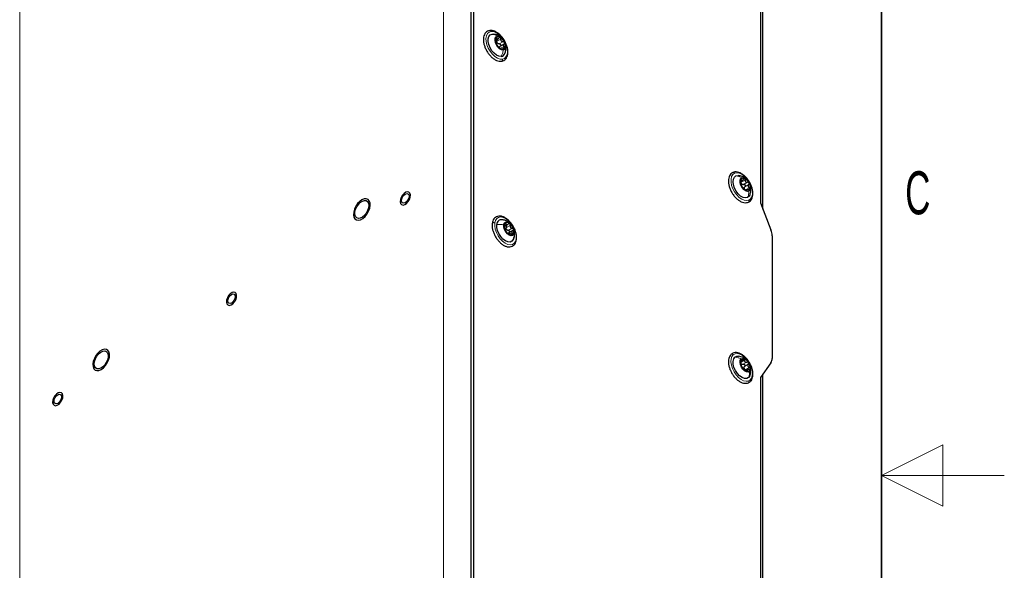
# Paper-space layout 'Blatt2' of a CAD drawing. Header units: millimetres. Extents: x 5 to 418, y 2 to 292.
# Tile 27 of 29: x 338 to 418, y 140 to 184. Entities that reach past the tile are written whole.
import ezdxf

# ---------------------------------------------------------------- set-up
doc = ezdxf.new("R2010")
doc.units = ezdxf.units.MM
doc.layers.add('SLD-0', color=7, linetype='Continuous')
doc.styles.add('SLDTEXTSTYLE0', font='TXT', dxfattribs={"width": 0.605})

psp = doc.layouts.new('Blatt2')

# ---------------------------------------------------------------- linework, layer by layer
at = {"color": 7, "linetype": 'Continuous', "lineweight": 18}
for p, q in [((372.3485, 227.1093), (372.3485, 124.2252)), ((374.6113, 124.2252), (374.6113, 227.1093)), ((337.87, 104.3212), (337.87, 207.2053)), ((376.622, 182.7777), (376.6986, 182.822)), ((376.7131, 182.5819), (377.0242, 182.7615)), ((376.8906, 182.369), (377.2017, 182.5486)), ((377.0127, 181.9587), (377.0439, 181.9767)), ((377.1293, 182.0224), (377.2885, 182.1143)), ((396.5631, 171.2519), (396.6036, 171.2753)), ((396.594, 171.1125), (396.9051, 171.2921)), ((396.7853, 170.9288), (397.0965, 171.1084)), ((396.8878, 170.7368), (397.1989, 170.9164)), ((396.9286, 170.4852), (397.2397, 170.6648)), ((396.9942, 170.4291), (397.0407, 170.456)), ((377.3533, 167.6836), (377.449, 167.7389)), ((377.4777, 167.4233), (377.7889, 167.603)), ((377.3182, 167.4374), (377.3243, 167.4409)), ((377.6359, 167.1877), (377.947, 167.3673)), ((377.682, 166.8875), (377.6919, 166.8932)), ((377.8496, 166.8833), (377.9748, 166.9556)), ((396.5341, 156.4448), (396.8453, 156.6244)), ((396.5614, 156.5218), (396.5771, 156.5308)), ((396.7336, 156.2959), (397.0447, 156.4755)), ((396.8545, 156.1158), (397.1657, 156.2954)), ((396.929, 155.8565), (397.2401, 156.0361)), ((397.0466, 155.7357), (397.0928, 155.7624))]:
    psp.add_line(p, q, dxfattribs=at)
at = {"color": 7, "linetype": 'Continuous', "lineweight": 25}
for p, q in [((374.6113, 133.5338), (374.6113, 217.8008)), ((374.8234, 133.6562), (374.8234, 217.9232)), ((398.1579, 204.4525), (398.1579, 169.4229)), ((398.3559, 168.9128), (398.3559, 204.5173)), ((376.3188, 183.1661), (376.4626, 183.1613)), ((376.6297, 182.6691), (376.802, 182.7686)), ((376.9715, 182.1708), (377.2826, 182.3504)), ((377.0512, 182.0181), (376.9903, 181.983)), ((396.5496, 171.1634), (396.6805, 171.239)), ((397.0482, 170.522), (396.942, 170.4607)), ((398.1579, 169.4229), (399.0107, 167.2249)), ((377.3521, 167.5341), (377.5813, 167.6664)), ((377.9861, 167.1622), (377.642, 166.9635)), ((377.6985, 166.9156), (377.6558, 166.8909)), ((399.1055, 166.762), (399.1055, 156.782)), ((396.5365, 156.4545), (396.6306, 156.5088)), ((399.0107, 156.4285), (398.1579, 155.2151)), ((397.0996, 155.8575), (396.9557, 155.7744)), ((398.3559, 118.7327), (398.3559, 155.4967)), ((398.1579, 155.2151), (398.1579, 120.1855))]:
    psp.add_line(p, q, dxfattribs=at)
at = {"color": 7, "linetype": 'Continuous', "lineweight": 18, "flags": 128}
for points in [[(377.1507, 181.1294), (376.9587, 181.138), (376.7511, 181.2116), (376.54, 181.346), (376.3377, 181.5333), (376.1558, 181.7626), (376.005, 182.0207), (375.8939, 182.2925), (375.8292, 182.5622), (375.8145, 182.8142), (375.8507, 183.0338), (375.9357, 183.2083), (376.0645, 183.3274), (376.2297, 183.3843)], [(376.2297, 183.3843), (376.4216, 183.3758), (376.6292, 183.3021), (376.8403, 183.1678), (377.0427, 182.9805), (377.2246, 182.7511), (377.3754, 182.493), (377.4864, 182.2212), (377.5511, 181.9515), (377.5658, 181.6995), (377.5296, 181.4799), (377.4447, 181.3055), (377.3158, 181.1863), (377.1507, 181.1294)], [(397.2136, 169.6527), (397.04, 169.6138), (396.8425, 169.6407), (396.6328, 169.7318), (396.4229, 169.8818), (396.225, 170.082), (396.0508, 170.3207), (395.9102, 170.5842), (395.8115, 170.857), (395.7604, 171.1233), (395.7599, 171.3677), (395.81, 171.5759), (395.9078, 171.7359), (396.0475, 171.8383)], [(396.0475, 171.8383), (396.2212, 171.8772), (396.4186, 171.8504), (396.6284, 171.7593), (396.8383, 171.6093), (397.0361, 171.4091), (397.2104, 171.1703), (397.351, 170.9069), (397.4496, 170.6341), (397.5007, 170.3677), (397.5013, 170.1233), (397.4512, 169.9151), (397.3534, 169.7551), (397.2136, 169.6527)], [(376.5297, 167.7983), (376.5853, 168.0017), (376.688, 168.1557), (376.832, 168.2513), (377.0089, 168.2829), (377.2083, 168.2488), (377.4187, 168.1508), (377.6278, 167.9947), (377.8236, 167.7896), (377.9945, 167.5474), (378.1308, 167.2822), (378.2244, 167.0093), (378.27, 166.7446), (378.2649, 166.5036)], [(378.2649, 166.5036), (378.2093, 166.3002), (378.1065, 166.1462), (377.9625, 166.0506), (377.7857, 166.019), (377.5863, 166.0531), (377.3759, 166.1511), (377.1668, 166.3071), (376.971, 166.5122), (376.8, 166.7544), (376.6637, 167.0197), (376.5701, 167.2926), (376.5245, 167.5573), (376.5297, 167.7983)], [(397.3185, 155.0229), (397.1684, 154.9376), (396.987, 154.9169), (396.785, 154.962), (396.5739, 155.0701), (396.3662, 155.235), (396.1738, 155.4472), (396.008, 155.6943), (395.8783, 155.9619), (395.7924, 156.2346), (395.7552, 156.4963), (395.7688, 156.732), (395.8326, 156.9279), (395.9427, 157.0727)], [(395.9427, 157.0727), (396.0928, 157.1579), (396.2741, 157.1786), (396.4762, 157.1336), (396.6872, 157.0255), (396.895, 156.8605), (397.0874, 156.6483), (397.2532, 156.4013), (397.3829, 156.1336), (397.4688, 155.861), (397.506, 155.5993), (397.4924, 155.3636), (397.4286, 155.1676), (397.3185, 155.0229)]]:
    psp.add_lwpolyline(points, dxfattribs=at)
at = {"color": 7, "linetype": 'Continuous', "lineweight": 25, "flags": 128}
for points in [[(377.0615, 181.3476), (376.877, 181.3615), (376.6772, 181.4479), (376.4786, 181.5999), (376.2971, 181.8051), (376.1474, 182.0469), (376.0417, 182.3057), (375.9885, 182.5605), (375.9922, 182.7908), (376.0524, 182.9778), (376.1643, 183.1064), (376.3188, 183.1661)], [(377.2159, 181.8682), (377.0753, 181.8848), (376.9241, 181.967), (376.7805, 182.1048), (376.6618, 182.2817), (376.5824, 182.4762), (376.5518, 182.6649), (376.5737, 182.8251), (376.6454, 182.9375), (376.7584, 182.9884)], [(376.7584, 182.9884), (376.899, 182.9718), (377.0502, 182.8896), (377.1938, 182.7518), (377.3125, 182.575), (377.3919, 182.3805), (377.4225, 182.1917), (377.4007, 182.0315), (377.3289, 181.9192), (377.2159, 181.8682)], [(397.1008, 169.8642), (396.933, 169.8328), (396.7406, 169.8754), (396.5394, 169.9885), (396.3455, 170.1628), (396.1748, 170.3844), (396.0409, 170.6353), (395.9549, 170.895), (395.9235, 171.1427), (395.9495, 171.3582), (396.0306, 171.524), (396.1604, 171.6268)], [(396.1604, 171.6268), (396.3282, 171.6582), (396.3618, 171.6559)], [(397.2172, 170.3741), (397.0885, 170.3567), (396.9403, 170.4068), (396.7907, 170.5185), (396.6575, 170.6783), (396.5569, 170.8668), (396.501, 171.0614), (396.4966, 171.2386), (396.5441, 171.3769), (396.6379, 171.4598)], [(396.6379, 171.4598), (396.7667, 171.4773), (396.9148, 171.4271), (397.0645, 171.3154), (397.1977, 171.1557), (397.2982, 170.9671), (397.3541, 170.7726), (397.3586, 170.5954), (397.311, 170.457), (397.2172, 170.3741)], [(369.2915, 170.2993), (369.1471, 170.2028), (369.0152, 170.0574), (368.9118, 169.8805), (368.8494, 169.6934), (368.8355, 169.5189), (368.8717, 169.3778), (368.9538, 169.2872), (369.0717, 169.2581), (369.2113, 169.294), (369.3558, 169.3904), (369.4876, 169.5359), (369.591, 169.7128), (369.6534, 169.8998), (369.6673, 170.0744), (369.6311, 170.2155), (369.549, 170.306), (369.4311, 170.3351), (369.2915, 170.2993)], [(369.5323, 170.0932), (369.5555, 169.9722), (369.5323, 169.8244), (369.4664, 169.6725), (369.3678, 169.5394), (369.2514, 169.4455), (369.1351, 169.4051), (369.0364, 169.4242), (368.9705, 169.5001), (368.9474, 169.6211), (368.9705, 169.7688), (369.0364, 169.9208), (369.1351, 170.0538), (369.2514, 170.1477), (369.3678, 170.1882), (369.4664, 170.169), (369.5323, 170.0932)], [(397.2886, 170.0667), (397.2305, 169.967), (397.1008, 169.8642)], [(365.7991, 168.1689), (365.9778, 168.3268), (366.137, 168.5271), (366.2651, 168.755), (366.3523, 168.9936), (366.3924, 169.2252), (366.3823, 169.4325), (366.3228, 169.6002), (366.2183, 169.716), (366.0765, 169.7711), (365.9079, 169.7615), (365.7251, 169.6879), (365.5417, 169.5558), (365.3711, 169.375), (365.2261, 169.1589), (365.1175, 168.9234), (365.0532, 168.6862), (365.0381, 168.4647), (365.0732, 168.2754), (365.156, 168.1323), (365.2803, 168.0461), (365.437, 168.0231), (365.6143, 168.0651), (365.7991, 168.1689)], [(366.2564, 169.4034), (366.2816, 169.2253), (366.2564, 169.0183), (366.1833, 168.8006), (366.0686, 168.5917), (365.9225, 168.41), (365.7581, 168.2718), (365.59, 168.1892), (365.433, 168.1698), (365.3012, 168.2151), (365.2062, 168.3211), (365.1565, 168.4785), (365.1565, 168.6732), (365.2062, 168.888), (365.3012, 169.1037), (365.433, 169.3012), (365.59, 169.463), (365.7581, 169.5746), (365.9225, 169.6262), (366.0686, 169.6131), (366.1833, 169.5366), (366.2564, 169.4034)], [(378.0969, 166.6289), (378.0398, 166.439), (377.9306, 166.3069), (377.7781, 166.2431), (377.5949, 166.2529), (377.3956, 166.3354), (377.1964, 166.484), (377.0136, 166.6866), (376.8618, 166.9269), (376.7534, 167.1852), (376.6971, 167.4409), (376.6976, 167.673)], [(377.2633, 167.644), (377.3108, 167.7824), (377.4046, 167.8653), (377.5334, 167.8827), (377.6815, 167.8325), (377.8312, 167.7208), (377.9643, 167.5611), (378.0649, 167.3726), (378.1208, 167.178), (378.1253, 167.0008)], [(378.1253, 167.0008), (378.0777, 166.8624), (377.9839, 166.7795), (377.8552, 166.7621), (377.707, 166.8122), (377.5574, 166.9239), (377.4242, 167.0837), (377.3236, 167.2722), (377.2677, 167.4668), (377.2633, 167.644)], [(355.1494, 162.1352), (355.0049, 162.0388), (354.8731, 161.8933), (354.7697, 161.7164), (354.7073, 161.5294), (354.6934, 161.3548), (354.7296, 161.2137), (354.8116, 161.1231), (354.9296, 161.094), (355.0692, 161.1299), (355.2136, 161.2263), (355.3455, 161.3718), (355.4489, 161.5487), (355.5113, 161.7357), (355.5252, 161.9103), (355.4889, 162.0514), (355.4069, 162.142), (355.289, 162.1711), (355.1494, 162.1352)], [(355.3902, 161.9291), (355.4133, 161.8081), (355.3902, 161.6604), (355.3243, 161.5084), (355.2256, 161.3753), (355.1093, 161.2814), (354.9929, 161.241), (354.8943, 161.2602), (354.8284, 161.336), (354.8052, 161.457), (354.8284, 161.6048), (354.8943, 161.7567), (354.9929, 161.8898), (355.1093, 161.9837), (355.2256, 162.0241), (355.3243, 162.0049), (355.3902, 161.9291)], [(344.3242, 155.7933), (344.5075, 155.8716), (344.6904, 156.0078), (344.8595, 156.1918), (345.0021, 156.41), (345.1076, 156.6462), (345.1683, 156.8828), (345.1796, 157.1024), (345.1407, 157.2887), (345.0545, 157.4278), (344.9273, 157.5094), (344.7687, 157.5274), (344.5903, 157.4806), (344.4055, 157.3723), (344.2278, 157.2107), (344.0706, 157.0077), (343.9453, 156.7784), (343.8614, 156.5397), (343.8251, 156.3095), (343.839, 156.1046), (343.9022, 155.9404), (344.0099, 155.8291), (344.1541, 155.7788), (344.3242, 155.7933)], [(343.9621, 156.148), (343.937, 156.3261), (343.9621, 156.5331), (344.0353, 156.7508), (344.15, 156.9598), (344.296, 157.1414), (344.4604, 157.2796), (344.6285, 157.3622), (344.7855, 157.3816), (344.9173, 157.3363), (345.0123, 157.2303), (345.062, 157.0729), (345.062, 156.8782), (345.0123, 156.6634), (344.9173, 156.4477), (344.7855, 156.2502), (344.6285, 156.0885), (344.4604, 155.9768), (344.296, 155.9253), (344.15, 155.9383), (344.0353, 156.0149), (343.9621, 156.148)], [(397.1854, 155.2212), (397.0394, 155.1455), (396.8602, 155.1429), (396.6625, 155.2136), (396.4622, 155.3519), (396.2756, 155.5466), (396.1176, 155.7818), (396.0013, 156.0387), (395.9359, 156.2962), (395.9268, 156.5336), (395.9748, 156.7317), (396.0758, 156.8743)], [(396.0758, 156.8743), (396.2218, 156.95), (396.3719, 156.9571)], [(397.2693, 155.7101), (397.1563, 155.6591), (397.0157, 155.6758), (396.8645, 155.7579), (396.7209, 155.8957), (396.6022, 156.0726), (396.5228, 156.2671), (396.4922, 156.4558), (396.5141, 156.616), (396.5858, 156.7284)], [(396.5858, 156.7284), (396.6988, 156.7793), (396.8394, 156.7627), (396.9906, 156.6805), (397.1342, 156.5427), (397.2529, 156.3659), (397.3323, 156.1714), (397.363, 155.9826), (397.3411, 155.8224), (397.2693, 155.7101)], [(397.2877, 155.3668), (397.2864, 155.3639), (397.1854, 155.2212)], [(341.0072, 153.9711), (340.8628, 153.8747), (340.7309, 153.7292), (340.6276, 153.5523), (340.5651, 153.3653), (340.5512, 153.1907), (340.5875, 153.0496), (340.6695, 152.9591), (340.7874, 152.93), (340.927, 152.9658), (341.0715, 153.0623), (341.2033, 153.2077), (341.3067, 153.3846), (341.3691, 153.5717), (341.3831, 153.7462), (341.3468, 153.8873), (341.2648, 153.9779), (341.1468, 154.007), (341.0072, 153.9711)], [(341.248, 153.765), (341.2712, 153.644), (341.248, 153.4963), (341.1821, 153.3443), (341.0835, 153.2113), (340.9671, 153.1174), (340.8508, 153.0769), (340.7521, 153.0961), (340.6862, 153.1719), (340.6631, 153.2929), (340.6862, 153.4407), (340.7521, 153.5926), (340.8508, 153.7257), (340.9671, 153.8196), (341.0835, 153.86), (341.1821, 153.8409), (341.248, 153.765)]]:
    psp.add_lwpolyline(points, dxfattribs=at)
at = {"color": 7, "linetype": 'Continuous', "lineweight": 25}
for centre, radius, start, end in [((377.1235, 182.6266), 0.5325, 155.608346, 207.259636), ((376.8297, 182.7023), 0.2394, 52.456606, 142.959585), ((376.5347, 182.1702), 0.8459, 21.043983, 58.586918), ((377.4396, 182.6865), 0.8459, 201.0439, 238.587001), ((376.9866, 182.6233), 0.3096, 213.820204, 225.811893), ((377.1446, 182.1544), 0.2394, 232.456603, 322.959588), ((376.8508, 182.2301), 0.5325, 335.608554, 27.259428), ((377.0052, 181.7112), 0.3679, 278.799713, 338.977624), ((397.1964, 171.1288), 0.6617, 166.991943, 211.440285), ((396.7581, 171.2144), 0.216, 65.588859, 162.947078), ((396.8316, 171.1591), 0.272, 219.642647, 232.713459), ((397.3019, 171.1057), 0.7435, 205.669345, 246.690988), ((396.5532, 170.7282), 0.7435, 25.670291, 66.689096), ((396.6588, 170.7052), 0.6617, 346.992515, 31.439932), ((397.0719, 170.6446), 0.2413, 182.135961, 196.294058), ((397.097, 170.6196), 0.216, 245.587291, 342.948646), ((377.0905, 167.6703), 0.3929, 82.604006, 179.599849), ((377.7066, 167.5275), 0.4132, 141.412095, 203.027649), ((377.5409, 167.5381), 0.293, 44.034784, 122.481332), ((377.19, 167.0291), 0.9073, 15.977674, 51.75982), ((378.1986, 167.6156), 0.9073, 195.977744, 231.759623), ((377.7741, 167.4489), 0.333, 208.158576, 219.576522), ((377.8476, 167.1067), 0.293, 224.034908, 302.481235), ((377.6819, 167.1172), 0.4132, 321.412418, 23.027326), ((397.8038, 166.7368), 1.3019, 1.108385, 22.021291), ((397.3156, 156.4599), 0.7815, 176.205161, 215.84204), ((396.7564, 156.5093), 0.2207, 83.527655, 179.415384), ((396.729, 156.4864), 0.2246, 225.839512, 240.70053), ((396.6377, 156.1274), 0.6181, 29.978289, 76.563863), ((396.5395, 155.9786), 0.7815, 356.205161, 35.84204), ((398.4922, 156.7569), 0.6137, 327.650209, 2.351619), ((397.2175, 156.3111), 0.6181, 209.97809, 256.564061), ((397.0946, 156.0507), 0.2862, 189.706317, 202.337932), ((397.0987, 155.9291), 0.2207, 263.527655, 359.415384)]:
    psp.add_arc(centre, radius, start, end, dxfattribs=at)
for points, knots in [([(376.1287, 183.4543), (376.0927, 183.4474), (375.9955, 183.4288), (375.8515, 183.348), (375.7239, 183.2036), (375.6412, 183.0172), (375.6033, 182.7967), (375.6112, 182.5491), (375.6642, 182.2855), (375.7593, 182.0185), (375.8916, 181.7601), (376.0553, 181.5214), (376.2436, 181.3128), (376.4497, 181.1427), (376.6664, 181.0217), (376.8805, 180.953), (377.0193, 180.9589), (377.0819, 180.9615)], [0, 0, 0, 0, 0.0314278, 0.0846198, 0.1377893, 0.1941181, 0.2572321, 0.328125, 0.4054067, 0.4868897, 0.5704061, 0.6536611, 0.7344022, 0.8107573, 0.8815698, 0.9466343, 1, 1, 1, 1]), ([(377.0819, 180.9615), (377.118, 180.9684), (377.2152, 180.987), (377.3591, 181.0678), (377.4867, 181.2122), (377.5695, 181.3986), (377.6073, 181.6191), (377.5995, 181.8667), (377.5464, 182.1303), (377.4514, 182.3973), (377.319, 182.6556), (377.1553, 182.8944), (376.967, 183.103), (376.7609, 183.2731), (376.5442, 183.3941), (376.3301, 183.4628), (376.1913, 183.4569), (376.1287, 183.4543)], [0, 0, 0, 0, 0.0314276, 0.0846197, 0.1377891, 0.1941164, 0.2572322, 0.3281251, 0.4054069, 0.4868899, 0.5704063, 0.6536612, 0.7344013, 0.8107574, 0.88157, 0.9466343, 1, 1, 1, 1]), ([(377.0851, 182.8599), (377.0515, 182.8918), (376.9665, 182.9725), (376.759, 183.0927), (376.5728, 183.1356), (376.4559, 183.1625)], [0, 0, 0, 0, 0.19565579, 0.49540196, 1, 1, 1, 1]), ([(376.6386, 182.8465), (376.6345, 182.8378), (376.6254, 182.8183), (376.6214, 182.7837), (376.6207, 182.746), (376.6239, 182.7204), (376.6255, 182.7075)], [0, 0, 0, 0, 0.2023589, 0.4531626, 0.7270085, 1, 1, 1, 1]), ([(376.6314, 182.4714), (376.634, 182.4783), (376.6393, 182.4924), (376.6382, 182.5179), (376.6383, 182.5483), (376.6368, 182.5849), (376.6341, 182.6388), (376.629, 182.68), (376.6255, 182.7075)], [0, 0, 0, 0, 0.09186618, 0.18796566, 0.31798791, 0.47632179, 0.6501599, 1, 1, 1, 1]), ([(376.6986, 182.822), (376.6949, 182.8303), (376.6882, 182.8449), (376.6726, 182.8615), (376.6508, 182.8626), (376.6429, 182.8522), (376.6386, 182.8465)], [0, 0, 0, 0, 0.3221366, 0.5668395, 0.7617108, 1, 1, 1, 1]), ([(376.6806, 182.6985), (376.6836, 182.6961), (376.6962, 182.6861), (376.7082, 182.6584), (376.717, 182.6211), (376.7144, 182.595), (376.7131, 182.5819)], [0, 0, 0, 0, 0.09084258, 0.38146831, 0.68787322, 1, 1, 1, 1]), ([(376.6986, 182.822), (376.7067, 182.804), (376.7181, 182.7785), (376.7487, 182.7586), (376.7747, 182.7563), (376.8013, 182.7667), (376.8375, 182.7936), (376.8568, 182.824), (376.8702, 182.8452)], [0, 0, 0, 0, 0.2399858, 0.3405416, 0.4404777, 0.5551791, 0.6895063, 1, 1, 1, 1]), ([(376.9755, 182.8921), (376.9659, 182.8958), (376.9467, 182.9031), (376.9152, 182.8947), (376.8887, 182.8746), (376.8766, 182.8553), (376.8702, 182.8452)], [0, 0, 0, 0, 0.2362957, 0.4702288, 0.7225929, 1, 1, 1, 1]), ([(377.0242, 182.7615), (377.0255, 182.7746), (377.028, 182.8005), (377.0197, 182.8381), (377.0034, 182.8714), (376.9845, 182.8854), (376.9755, 182.8921)], [0, 0, 0, 0, 0.26543602, 0.52739544, 0.77524417, 1, 1, 1, 1]), ([(377.0242, 182.7615), (377.0219, 182.7334), (377.0184, 182.6913), (377.0352, 182.6378), (377.0566, 182.6023), (377.0872, 182.5751), (377.135, 182.5504), (377.1752, 182.5493), (377.2017, 182.5486)], [0, 0, 0, 0, 0.2570748, 0.3851507, 0.511068, 0.6355355, 0.7589839, 1, 1, 1, 1]), ([(376.6314, 182.4714), (376.6303, 182.4688), (376.6268, 182.4603), (376.6315, 182.4412), (376.6377, 182.4144), (376.6457, 182.3941), (376.6502, 182.3827)], [0, 0, 0, 0, 0.0917488, 0.2936643, 0.6062948, 1, 1, 1, 1]), ([(376.6502, 182.3827), (376.6554, 182.3707), (376.6654, 182.3476), (376.6823, 182.3167), (376.6974, 182.2919), (376.708, 182.2787), (376.7124, 182.2733)], [0, 0, 0, 0, 0.3099006, 0.5987773, 0.8344405, 1, 1, 1, 1]), ([(376.7294, 182.451), (376.7215, 182.472), (376.7056, 182.5143), (376.7106, 182.5593), (376.7131, 182.5819)], [0, 0, 0, 0, 0.4965132, 1, 1, 1, 1]), ([(376.8898, 182.0604), (376.874, 182.0792), (376.8494, 182.1085), (376.8149, 182.1476), (376.7886, 182.1786), (376.7644, 182.2081), (376.7397, 182.2398), (376.7225, 182.2609), (376.7124, 182.2733)], [0, 0, 0, 0, 0.2655109, 0.4146796, 0.5645741, 0.7051858, 0.8275368, 1, 1, 1, 1]), ([(376.8906, 182.369), (376.8693, 182.3689), (376.8264, 182.3687), (376.7894, 182.3903), (376.7708, 182.4013)], [0, 0, 0, 0, 0.4957978, 1, 1, 1, 1]), ([(376.8898, 182.0604), (376.8971, 182.0518), (376.9125, 182.0336), (376.9391, 182.0079), (376.9677, 181.9836), (376.9888, 181.9707), (376.9988, 181.9646)], [0, 0, 0, 0, 0.2304744, 0.4915972, 0.7589748, 1, 1, 1, 1]), ([(376.8906, 182.369), (376.9029, 182.3689), (376.9279, 182.3686), (376.9636, 182.3537), (376.9938, 182.329), (377.0148, 182.2959), (377.0232, 182.2585), (377.0178, 182.2223), (377, 182.1909), (376.981, 182.1775), (376.9715, 182.1708)], [0, 0, 0, 0, 0.1247314, 0.252739, 0.3848329, 0.5168608, 0.6444552, 0.7660463, 0.882846, 1, 1, 1, 1]), ([(376.9002, 182.0843), (376.9075, 182.1019), (376.9224, 182.138), (376.9549, 182.1597), (376.9715, 182.1708)], [0, 0, 0, 0, 0.4879914, 1, 1, 1, 1]), ([(376.9988, 181.9646), (377.0066, 181.9608), (377.0193, 181.9546), (377.0391, 181.9501), (377.0499, 181.9629), (377.0461, 181.9716), (377.0439, 181.9767)], [0, 0, 0, 0, 0.3869613, 0.626445, 0.7790898, 1, 1, 1, 1]), ([(377.2154, 181.9999), (377.1898, 182.0082), (377.1529, 182.0203), (377.1046, 182.0261), (377.0757, 182.0258), (377.054, 182.0213), (377.0346, 182.0052), (377.0401, 181.9881), (377.0439, 181.9767)], [0, 0, 0, 0, 0.37637356, 0.5423598, 0.67911733, 0.77946913, 0.85108874, 1, 1, 1, 1]), ([(377.3241, 182.4739), (377.318, 182.4855), (377.3057, 182.5087), (377.2748, 182.5332), (377.2392, 182.5482), (377.2141, 182.5485), (377.2017, 182.5486)], [0, 0, 0, 0, 0.2554715, 0.5105184, 0.7587435, 1, 1, 1, 1]), ([(377.2826, 182.3504), (377.2627, 182.3361), (377.2331, 182.3148), (377.2118, 182.2715), (377.2062, 182.2365), (377.2136, 182.2011), (377.2375, 182.156), (377.2679, 182.1312), (377.2885, 182.1143)], [0, 0, 0, 0, 0.2467718, 0.3663213, 0.4838909, 0.604039, 0.7301871, 1, 1, 1, 1]), ([(377.2154, 181.9999), (377.2276, 181.9959), (377.2509, 181.9882), (377.2852, 181.9855), (377.3166, 181.9904), (377.3297, 182.004), (377.3357, 182.0102)], [0, 0, 0, 0, 0.2968463, 0.5695213, 0.8030776, 1, 1, 1, 1]), ([(377.2826, 182.3504), (377.2921, 182.3571), (377.311, 182.3704), (377.3287, 182.4016), (377.3349, 182.4381), (377.3278, 182.4618), (377.3241, 182.4739)], [0, 0, 0, 0, 0.2417792, 0.4838944, 0.7352729, 1, 1, 1, 1]), ([(377.3357, 182.0102), (377.3388, 182.0181), (377.3453, 182.0352), (377.3356, 182.0643), (377.3168, 182.0917), (377.2983, 182.1065), (377.2885, 182.1143)], [0, 0, 0, 0, 0.1995539, 0.4307387, 0.7003864, 1, 1, 1, 1]), ([(377.3463, 181.5738), (377.3807, 181.6713), (377.4414, 181.8436), (377.4473, 182.1047), (377.4288, 182.2828), (377.39, 182.3721), (377.3825, 182.3893)], [0, 0, 0, 0, 0.3686033, 0.650921, 0.9327858, 1, 1, 1, 1]), ([(395.9134, 171.8987), (395.8811, 171.8818), (395.7942, 171.8361), (395.6798, 171.7146), (395.5905, 171.5347), (395.5463, 171.3184), (395.5477, 171.074), (395.5945, 170.8119), (395.6839, 170.5447), (395.8112, 170.2844), (395.9709, 170.0423), (396.1562, 169.8287), (396.3601, 169.653), (396.576, 169.5231), (396.796, 169.4493), (397.004, 169.4348), (397.1246, 169.476), (397.1781, 169.4943)], [0, 0, 0, 0, 0.0311051, 0.0839392, 0.1395626, 0.2015823, 0.2714188, 0.3479434, 0.4289579, 0.5123233, 0.5957532, 0.6769765, 0.7540405, 0.8256724, 0.8915272, 0.9518779, 1, 1, 1, 1]), ([(397.1781, 169.4943), (397.2103, 169.5113), (397.2972, 169.557), (397.4117, 169.6785), (397.5009, 169.8584), (397.5451, 170.0747), (397.5438, 170.319), (397.497, 170.5812), (397.4076, 170.8484), (397.2802, 171.1087), (397.1206, 171.3508), (396.9353, 171.5644), (396.7314, 171.74), (396.5154, 171.8699), (396.2955, 171.9438), (396.0874, 171.9583), (395.9668, 171.917), (395.9134, 171.8987)], [0, 0, 0, 0, 0.0311052, 0.0839376, 0.1395615, 0.2015811, 0.2714178, 0.3479426, 0.4289575, 0.5123232, 0.5957528, 0.6769762, 0.7540405, 0.8256725, 0.8915283, 0.9518783, 1, 1, 1, 1]), ([(397.0587, 171.3108), (397.0374, 171.336), (396.9719, 171.4138), (396.8317, 171.5047), (396.622, 171.6095), (396.4584, 171.6385), (396.3576, 171.6564)], [0, 0, 0, 0, 0.12366453, 0.38050536, 0.61879003, 1, 1, 1, 1]), ([(396.5517, 171.2777), (396.5492, 171.2676), (396.5438, 171.2454), (396.544, 171.2093), (396.5473, 171.1715), (396.5526, 171.1466), (396.5551, 171.1343)], [0, 0, 0, 0, 0.2149794, 0.4717408, 0.7414729, 1, 1, 1, 1]), ([(396.6036, 171.2753), (396.5999, 171.282), (396.5937, 171.2935), (396.5771, 171.3053), (396.5587, 171.2966), (396.5543, 171.2848), (396.5517, 171.2777)], [0, 0, 0, 0, 0.3033944, 0.517668, 0.71171, 1, 1, 1, 1]), ([(396.596, 170.8828), (396.5956, 170.8931), (396.5948, 170.9125), (396.5893, 170.9428), (396.5841, 170.9761), (396.5778, 171.0143), (396.5693, 171.0678), (396.5608, 171.1079), (396.5551, 171.1343)], [0, 0, 0, 0, 0.1214027, 0.2277651, 0.3620674, 0.5177006, 0.6824944, 1, 1, 1, 1]), ([(396.6222, 170.9856), (396.6126, 171.0053), (396.5931, 171.0453), (396.5937, 171.0898), (396.594, 171.1125)], [0, 0, 0, 0, 0.4910323, 1, 1, 1, 1]), ([(396.596, 170.8828), (396.5962, 170.8785), (396.5967, 170.8665), (396.6042, 170.8448), (396.6153, 170.8158), (396.626, 170.7949), (396.6318, 170.7836)], [0, 0, 0, 0, 0.1204761, 0.3380141, 0.6418453, 1, 1, 1, 1]), ([(396.6036, 171.2753), (396.6117, 171.2605), (396.6232, 171.2397), (396.653, 171.2291), (396.6763, 171.2348), (396.6984, 171.2513), (396.7287, 171.2859), (396.7437, 171.3196), (396.7542, 171.3432)], [0, 0, 0, 0, 0.2131079, 0.3009288, 0.3963781, 0.5163248, 0.6616795, 1, 1, 1, 1]), ([(396.6318, 170.7836), (396.6381, 170.7723), (396.6499, 170.7511), (396.6686, 170.724), (396.684, 170.7037), (396.6944, 170.6943), (396.6984, 170.6907)], [0, 0, 0, 0, 0.3372655, 0.6344897, 0.8599058, 1, 1, 1, 1]), ([(396.7853, 170.9288), (396.7649, 170.9255), (396.7241, 170.9187), (396.686, 170.9347), (396.6668, 170.9428)], [0, 0, 0, 0, 0.49898621, 1, 1, 1, 1]), ([(396.8898, 170.5071), (396.8714, 170.5256), (396.8431, 170.554), (396.8039, 170.5906), (396.7752, 170.6179), (396.7494, 170.6427), (396.725, 170.6675), (396.7079, 170.6824), (396.6984, 170.6907)], [0, 0, 0, 0, 0.2953291, 0.4532786, 0.6063807, 0.7438472, 0.857366, 1, 1, 1, 1]), ([(396.8474, 171.411), (396.838, 171.4126), (396.8187, 171.4159), (396.7907, 171.4007), (396.7686, 171.3758), (396.7591, 171.3544), (396.7542, 171.3432)], [0, 0, 0, 0, 0.2202157, 0.4512732, 0.7113047, 1, 1, 1, 1]), ([(396.7853, 170.9288), (396.7972, 170.9306), (396.8212, 170.9341), (396.8576, 170.9242), (396.8898, 170.9032), (396.9139, 170.8721), (396.9265, 170.835), (396.9258, 170.797), (396.9129, 170.7621), (396.8961, 170.7452), (396.8878, 170.7368)], [0, 0, 0, 0, 0.1203694, 0.243468, 0.3720087, 0.5036261, 0.6342191, 0.7606109, 0.8813845, 1, 1, 1, 1]), ([(396.8307, 170.6356), (396.8352, 170.6551), (396.8441, 170.6945), (396.8732, 170.7226), (396.8878, 170.7368)], [0, 0, 0, 0, 0.496017, 1, 1, 1, 1]), ([(396.9051, 171.2921), (396.905, 171.3051), (396.905, 171.3307), (396.8939, 171.3661), (396.8756, 171.396), (396.8564, 171.4063), (396.8474, 171.411)], [0, 0, 0, 0, 0.2768284, 0.5425942, 0.7856121, 1, 1, 1, 1]), ([(396.9051, 171.2921), (396.9055, 171.2641), (396.9061, 171.2225), (396.9274, 171.1718), (396.9514, 171.1399), (396.9836, 171.1174), (397.0325, 171.1), (397.0709, 171.1051), (397.0965, 171.1084)], [0, 0, 0, 0, 0.2628747, 0.3911805, 0.5158, 0.63822, 0.7598615, 1, 1, 1, 1]), ([(397.2233, 171.0503), (397.216, 171.0613), (397.2016, 171.0829), (397.1688, 171.1037), (397.1324, 171.1137), (397.1083, 171.1102), (397.0965, 171.1084)], [0, 0, 0, 0, 0.2614091, 0.5161363, 0.7610836, 1, 1, 1, 1]), ([(397.1989, 170.9164), (397.1815, 170.8983), (397.1553, 170.8712), (397.1411, 170.823), (397.1409, 170.7851), (397.1533, 170.7485), (397.183, 170.7036), (397.2169, 170.6805), (397.2397, 170.6648)], [0, 0, 0, 0, 0.2406127, 0.3607488, 0.4810402, 0.604586, 0.7329215, 1, 1, 1, 1]), ([(397.1989, 170.9164), (397.2072, 170.9247), (397.224, 170.9416), (397.2368, 170.9764), (397.2382, 171.0146), (397.2283, 171.0383), (397.2233, 171.0503)], [0, 0, 0, 0, 0.2382417, 0.4819313, 0.7362105, 1, 1, 1, 1]), ([(397.286, 170.0607), (397.3154, 170.1407), (397.3677, 170.2832), (397.3891, 170.5136), (397.3838, 170.6851), (397.3527, 170.7832), (397.3457, 170.8054)], [0, 0, 0, 0, 0.3340008, 0.5951724, 0.9084087, 1, 1, 1, 1]), ([(396.9286, 170.4852), (396.9098, 170.4973), (396.8732, 170.5209), (396.8511, 170.5585), (396.8403, 170.5768)], [0, 0, 0, 0, 0.5119025, 1, 1, 1, 1]), ([(396.8898, 170.5071), (396.8983, 170.4985), (396.916, 170.4808), (396.9455, 170.4572), (396.9758, 170.4364), (396.9976, 170.4272), (397.0077, 170.4229)], [0, 0, 0, 0, 0.2469639, 0.5139046, 0.7753184, 1, 1, 1, 1]), ([(397.0077, 170.4229), (397.0152, 170.4205), (397.0274, 170.4166), (397.047, 170.4216), (397.0495, 170.4402), (397.044, 170.4501), (397.0407, 170.456)], [0, 0, 0, 0, 0.3286371, 0.5333662, 0.7210755, 1, 1, 1, 1]), ([(397.1913, 170.5239), (397.1656, 170.5289), (397.1288, 170.5362), (397.082, 170.5332), (397.0551, 170.5268), (397.0356, 170.5147), (397.024, 170.4883), (397.0338, 170.4693), (397.0407, 170.456)], [0, 0, 0, 0, 0.354715, 0.5080728, 0.633709, 0.7294465, 0.809474, 1, 1, 1, 1]), ([(397.1913, 170.5239), (397.2035, 170.5214), (397.2269, 170.5168), (397.2604, 170.5196), (397.2897, 170.5316), (397.299, 170.5483), (397.3035, 170.5562)], [0, 0, 0, 0, 0.293034, 0.5590767, 0.7904909, 1, 1, 1, 1]), ([(397.3035, 170.5562), (397.3049, 170.5656), (397.308, 170.5858), (397.294, 170.6161), (397.2713, 170.6438), (397.2505, 170.6577), (397.2397, 170.6648)], [0, 0, 0, 0, 0.2077343, 0.4462363, 0.7135756, 1, 1, 1, 1]), ([(378.2989, 166.4384), (378.3031, 166.4807), (378.3157, 166.6078), (378.2966, 166.8279), (378.2329, 167.0937), (378.1275, 167.3596), (377.9865, 167.6139), (377.8157, 167.8458), (377.6221, 168.0453), (377.4126, 168.2034), (377.194, 168.3122), (376.9741, 168.3627), (376.7655, 168.3467), (376.5863, 168.2638), (376.4508, 168.1265), (376.362, 167.9548), (376.3379, 167.8283), (376.3259, 167.7656)], [0, 0, 0, 0, 0.036462, 0.1094537, 0.1880282, 0.2702611, 0.3539379, 0.4367625, 0.516529, 0.5915299, 0.6608371, 0.7244371, 0.7827728, 0.836985, 0.8899447, 0.9454038, 1, 1, 1, 1]), ([(376.3259, 167.7656), (376.3217, 167.7232), (376.3091, 167.5961), (376.3283, 167.376), (376.3919, 167.1102), (376.4974, 166.8443), (376.6384, 166.59), (376.8092, 166.3581), (377.0028, 166.1586), (377.2122, 166.0005), (377.4308, 165.8917), (377.6508, 165.8412), (377.8594, 165.8573), (378.0385, 165.9401), (378.174, 166.0774), (378.2629, 166.2491), (378.287, 166.3756), (378.2989, 166.4384)], [0, 0, 0, 0, 0.036462, 0.1094536, 0.188028, 0.2702609, 0.3539377, 0.4367628, 0.5165287, 0.5915295, 0.6608371, 0.724437, 0.7827727, 0.8369846, 0.8899448, 0.9454038, 1, 1, 1, 1]), ([(377.7262, 167.7979), (377.6917, 167.8312), (377.6035, 167.9164), (377.3984, 168.0086), (377.2293, 168.0419), (377.1331, 168.0609)], [0, 0, 0, 0, 0.2167758, 0.5545768, 1, 1, 1, 1]), ([(377.3243, 167.4409), (377.3296, 167.4437), (377.3407, 167.4495), (377.3436, 167.4722), (377.349, 167.498), (377.3521, 167.5324), (377.3559, 167.5851), (377.3545, 167.6265), (377.3535, 167.6544)], [0, 0, 0, 0, 0.07584369, 0.16059634, 0.2840119, 0.44226409, 0.62239917, 1, 1, 1, 1]), ([(377.3836, 167.7853), (377.378, 167.7783), (377.3653, 167.7624), (377.357, 167.7299), (377.3521, 167.6933), (377.353, 167.6675), (377.3535, 167.6544)], [0, 0, 0, 0, 0.1936946, 0.4385662, 0.7149435, 1, 1, 1, 1]), ([(377.449, 167.7389), (377.4455, 167.7487), (377.4392, 167.7664), (377.4237, 167.787), (377.4015, 167.7966), (377.3896, 167.7891), (377.3836, 167.7853)], [0, 0, 0, 0, 0.3235207, 0.5854963, 0.7915542, 1, 1, 1, 1]), ([(377.4183, 167.5723), (377.4259, 167.5695), (377.4448, 167.5625), (377.4663, 167.5359), (377.481, 167.5011), (377.4857, 167.4617), (377.4804, 167.4361), (377.4777, 167.4233)], [0, 0, 0, 0, 0.1371002, 0.33919, 0.5564451, 0.7786359, 1, 1, 1, 1]), ([(377.449, 167.7389), (377.4566, 167.7179), (377.4673, 167.6879), (377.4977, 167.6599), (377.5251, 167.6502), (377.555, 167.6535), (377.5964, 167.6718), (377.62, 167.6984), (377.6364, 167.7167)], [0, 0, 0, 0, 0.2572252, 0.3685689, 0.4750537, 0.588379, 0.7148414, 1, 1, 1, 1]), ([(377.7516, 167.7418), (377.7419, 167.7473), (377.7231, 167.7583), (377.6894, 167.7569), (377.6591, 167.7424), (377.6441, 167.7255), (377.6364, 167.7167)], [0, 0, 0, 0, 0.2500273, 0.4889513, 0.7350974, 1, 1, 1, 1]), ([(377.7889, 167.603), (377.7915, 167.6157), (377.7969, 167.6413), (377.792, 167.6802), (377.7782, 167.7162), (377.7602, 167.7334), (377.7516, 167.7418)], [0, 0, 0, 0, 0.255663, 0.5135305, 0.7650098, 1, 1, 1, 1]), ([(377.7889, 167.603), (377.7836, 167.5755), (377.7756, 167.5341), (377.7872, 167.4791), (377.8053, 167.441), (377.8334, 167.4098), (377.8793, 167.3788), (377.9201, 167.3719), (377.947, 167.3673)], [0, 0, 0, 0, 0.25089045, 0.37788912, 0.50412276, 0.63001927, 0.75539535, 1, 1, 1, 1]), ([(377.3243, 167.4409), (377.322, 167.4402), (377.3149, 167.4379), (377.3164, 167.419), (377.318, 167.3965), (377.3232, 167.3771), (377.3263, 167.3659)], [0, 0, 0, 0, 0.0830352, 0.2622599, 0.5755259, 1, 1, 1, 1]), ([(377.3263, 167.3659), (377.3302, 167.3536), (377.3379, 167.3291), (377.3523, 167.2954), (377.3664, 167.2664), (377.3768, 167.2499), (377.3813, 167.2427)], [0, 0, 0, 0, 0.2862197, 0.5678144, 0.8121468, 1, 1, 1, 1]), ([(377.5394, 167.007), (377.5265, 167.0254), (377.506, 167.0547), (377.4769, 167.0949), (377.4537, 167.1285), (377.4319, 167.1618), (377.4082, 167.2001), (377.3914, 167.2266), (377.3813, 167.2427)], [0, 0, 0, 0, 0.2371449, 0.377945, 0.524779, 0.6683306, 0.79904, 1, 1, 1, 1]), ([(377.4806, 167.2918), (377.4747, 167.3136), (377.463, 167.3572), (377.4728, 167.4013), (377.4777, 167.4233)], [0, 0, 0, 0, 0.500616, 1, 1, 1, 1]), ([(377.6359, 167.1877), (377.6142, 167.1907), (377.5705, 167.1967), (377.5353, 167.2233), (377.5175, 167.2368)], [0, 0, 0, 0, 0.4953502, 1, 1, 1, 1]), ([(377.5394, 167.007), (377.5453, 166.9987), (377.5582, 166.9805), (377.5814, 166.9538), (377.6075, 166.9267), (377.6273, 166.9108), (377.637, 166.903)], [0, 0, 0, 0, 0.2128454, 0.4674413, 0.7409256, 1, 1, 1, 1]), ([(377.6085, 166.9197), (377.6182, 166.9354), (377.6324, 166.9586), (377.6566, 166.9701), (377.6645, 166.9738)], [0, 0, 0, 0, 0.6734815, 1, 1, 1, 1]), ([(377.6359, 167.1877), (377.6484, 167.1858), (377.6738, 167.1819), (377.7081, 167.1627), (377.7356, 167.1352), (377.7531, 167.1008), (377.7567, 167.0645), (377.7483, 167.0333), (377.7349, 167.0196), (377.7296, 167.0141)], [0, 0, 0, 0, 0.1536666, 0.31044, 0.4692018, 0.6235914, 0.7692592, 0.9072185, 1, 1, 1, 1]), ([(377.637, 166.903), (377.6454, 166.8974), (377.6593, 166.888), (377.6766, 166.8788), (377.6935, 166.881), (377.6924, 166.8891), (377.6919, 166.8932)], [0, 0, 0, 0, 0.4242299, 0.7043965, 0.850548, 1, 1, 1, 1]), ([(377.8792, 166.8711), (377.8541, 166.8825), (377.8176, 166.899), (377.7691, 166.9127), (377.7384, 166.9189), (377.7159, 166.9201), (377.6927, 166.9168), (377.6922, 166.902), (377.6919, 166.8932)], [0, 0, 0, 0, 0.38723172, 0.56316661, 0.71147338, 0.8216252, 0.89402553, 1, 1, 1, 1]), ([(377.8792, 166.8711), (377.8911, 166.8657), (377.914, 166.8552), (377.9486, 166.8474), (377.9808, 166.8458), (377.9975, 166.8553), (378.0049, 166.8595)], [0, 0, 0, 0, 0.2947757, 0.5712541, 0.8092251, 1, 1, 1, 1]), ([(378.004, 167.1691), (377.982, 167.1587), (377.9497, 167.1435), (377.9214, 167.1066), (377.9104, 167.0754), (377.9125, 167.0423), (377.9302, 166.9983), (377.9566, 166.973), (377.9748, 166.9556)], [0, 0, 0, 0, 0.2585925, 0.3791888, 0.4941402, 0.609444, 0.7312445, 1, 1, 1, 1]), ([(378.0622, 167.2789), (378.0574, 167.2907), (378.0476, 167.3148), (378.0192, 167.3422), (377.985, 167.3615), (377.9596, 167.3654), (377.947, 167.3673)], [0, 0, 0, 0, 0.2474462, 0.5014959, 0.753505, 1, 1, 1, 1]), ([(378.0049, 166.8595), (378.0095, 166.8657), (378.0191, 166.8787), (378.0142, 166.9062), (377.9993, 166.9324), (377.9834, 166.9475), (377.9748, 166.9556)], [0, 0, 0, 0, 0.19628052, 0.41797915, 0.68760758, 1, 1, 1, 1]), ([(378.004, 167.1691), (378.0144, 167.1739), (378.035, 167.1834), (378.0574, 167.21), (378.0685, 167.2438), (378.0644, 167.267), (378.0622, 167.2789)], [0, 0, 0, 0, 0.2490679, 0.4916981, 0.7386346, 1, 1, 1, 1]), ([(378.0493, 166.4585), (378.0713, 166.5134), (378.1135, 166.6184), (378.1324, 166.7301), (378.1414, 166.7834)], [0, 0, 0, 0, 0.5222068, 1, 1, 1, 1]), ([(378.1421, 166.8329), (378.1482, 166.9018), (378.1581, 167.0123), (378.132, 167.1197), (378.1221, 167.1601)], [0, 0, 0, 0, 0.6231073, 1, 1, 1, 1]), ([(395.7783, 157.1137), (395.7523, 157.0877), (395.6804, 157.0159), (395.5992, 156.8597), (395.549, 156.6478), (395.5452, 156.406), (395.5867, 156.1454), (395.6713, 155.878), (395.7946, 155.6164), (395.9508, 155.3716), (396.1334, 155.1541), (396.3356, 154.9735), (396.5502, 154.8382), (396.7708, 154.7562), (396.9866, 154.7377), (397.1759, 154.782), (397.271, 154.8526), (397.3131, 154.884)], [0, 0, 0, 0, 0.031436, 0.0868688, 0.1479992, 0.2169449, 0.2928043, 0.3734016, 0.45661, 0.5401523, 0.6217471, 0.6993802, 0.7716866, 0.8382031, 0.8991684, 0.9552902, 1, 1, 1, 1]), ([(397.3131, 154.884), (397.3391, 154.9099), (397.4111, 154.9817), (397.4923, 155.1379), (397.5424, 155.3498), (397.5463, 155.5916), (397.5048, 155.8522), (397.4201, 156.1196), (397.2969, 156.3812), (397.1407, 156.6261), (396.958, 156.8435), (396.7559, 157.0241), (396.5413, 157.1594), (396.3206, 157.2414), (396.1049, 157.2599), (395.9156, 157.2156), (395.8205, 157.145), (395.7783, 157.1137)], [0, 0, 0, 0, 0.031436, 0.0868696, 0.1479998, 0.2169455, 0.2928048, 0.3734024, 0.4566103, 0.5401526, 0.6217479, 0.699381, 0.7716862, 0.838203, 0.8991682, 0.9552897, 1, 1, 1, 1]), ([(397.036, 156.6395), (397.0095, 156.6666), (396.9277, 156.7499), (396.7084, 156.8831), (396.498, 156.9289), (396.3651, 156.9578)], [0, 0, 0, 0, 0.15028684, 0.46328256, 1, 1, 1, 1]), ([(396.5358, 156.5116), (396.535, 156.5004), (396.5332, 156.4764), (396.5375, 156.4396), (396.5443, 156.4026), (396.5514, 156.379), (396.5548, 156.3676)], [0, 0, 0, 0, 0.2300234, 0.4927509, 0.7572525, 1, 1, 1, 1]), ([(396.5771, 156.5308), (396.5737, 156.5362), (396.5681, 156.5451), (396.5505, 156.5492), (396.5392, 156.5325), (396.5371, 156.5196), (396.5358, 156.5116)], [0, 0, 0, 0, 0.2610202, 0.4360518, 0.6509298, 1, 1, 1, 1]), ([(396.6292, 156.1083), (396.6257, 156.1215), (396.6196, 156.1448), (396.6085, 156.1795), (396.5982, 156.2146), (396.5874, 156.2532), (396.5737, 156.3049), (396.5622, 156.343), (396.5548, 156.3676)], [0, 0, 0, 0, 0.1519987, 0.2676834, 0.4054514, 0.5579349, 0.7136659, 1, 1, 1, 1]), ([(396.5771, 156.5308), (396.5851, 156.5194), (396.5966, 156.503), (396.6239, 156.5036), (396.6424, 156.5165), (396.6599, 156.5381), (396.6838, 156.5793), (396.6945, 156.6158), (396.7021, 156.6413)], [0, 0, 0, 0, 0.1766048, 0.2525611, 0.3483408, 0.4775225, 0.6357011, 1, 1, 1, 1]), ([(396.7336, 156.2959), (396.7146, 156.2893), (396.6769, 156.2761), (396.6382, 156.2858), (396.6191, 156.2905)], [0, 0, 0, 0, 0.5051522, 1, 1, 1, 1]), ([(396.7813, 156.7286), (396.7724, 156.728), (396.7534, 156.7267), (396.7302, 156.7053), (396.7124, 156.6765), (396.7056, 156.6534), (396.7021, 156.6413)], [0, 0, 0, 0, 0.2050595, 0.4362195, 0.7039307, 1, 1, 1, 1]), ([(396.7336, 156.2959), (396.7448, 156.2996), (396.7671, 156.3069), (396.8035, 156.3027), (396.837, 156.286), (396.8638, 156.2579), (396.88, 156.2219), (396.8838, 156.1833), (396.8757, 156.1458), (396.8615, 156.1257), (396.8545, 156.1158)], [0, 0, 0, 0, 0.1175853, 0.2361244, 0.3602247, 0.4898191, 0.6218628, 0.7524417, 0.8779854, 1, 1, 1, 1]), ([(396.8453, 156.6244), (396.8441, 156.6371), (396.8418, 156.6616), (396.8285, 156.6939), (396.8088, 156.7199), (396.79, 156.7258), (396.7813, 156.7286)], [0, 0, 0, 0, 0.2894584, 0.5584232, 0.7952209, 1, 1, 1, 1]), ([(396.8453, 156.6244), (396.8481, 156.5972), (396.8523, 156.5571), (396.8773, 156.5106), (396.9032, 156.483), (396.9362, 156.4661), (396.9851, 156.4569), (397.0209, 156.4681), (397.0447, 156.4755)], [0, 0, 0, 0, 0.2672682, 0.3945178, 0.5166609, 0.6365257, 0.7569071, 1, 1, 1, 1]), ([(397.1731, 156.4362), (397.1649, 156.4463), (397.1488, 156.4658), (397.1147, 156.4821), (397.0784, 156.4865), (397.0559, 156.4792), (397.0447, 156.4755)], [0, 0, 0, 0, 0.2646473, 0.5175125, 0.7600583, 1, 1, 1, 1]), ([(397.1657, 156.2954), (397.151, 156.274), (397.129, 156.2418), (397.1218, 156.19), (397.1267, 156.1504), (397.1438, 156.1136), (397.1786, 156.0702), (397.2155, 156.0498), (397.2401, 156.0361)], [0, 0, 0, 0, 0.2390861, 0.3606876, 0.4833565, 0.6089852, 0.7379299, 1, 1, 1, 1]), ([(397.1657, 156.2954), (397.1726, 156.3053), (397.1868, 156.3253), (397.1947, 156.3626), (397.1917, 156.4016), (397.1793, 156.4246), (397.1731, 156.4362)], [0, 0, 0, 0, 0.238397, 0.4848451, 0.7404662, 1, 1, 1, 1]), ([(396.6292, 156.1083), (396.6308, 156.1026), (396.6348, 156.0882), (396.646, 156.0639), (396.6616, 156.0339), (396.675, 156.0131), (396.682, 156.0022)], [0, 0, 0, 0, 0.1482734, 0.3776755, 0.6725949, 1, 1, 1, 1]), ([(396.682, 156.0022), (396.6892, 155.9919), (396.7022, 155.973), (396.7221, 155.9506), (396.7369, 155.9347), (396.7467, 155.9298), (396.7501, 155.9281)], [0, 0, 0, 0, 0.369822, 0.6761876, 0.8888255, 1, 1, 1, 1]), ([(396.9496, 155.7793), (396.9289, 155.7969), (396.8976, 155.8235), (396.8545, 155.8561), (396.8242, 155.879), (396.7977, 155.8983), (396.7746, 155.9161), (396.7585, 155.924), (396.7501, 155.9281)], [0, 0, 0, 0, 0.3269894, 0.4941437, 0.6504233, 0.7843176, 0.8882563, 1, 1, 1, 1]), ([(396.8124, 156.0024), (396.8141, 156.0234), (396.8173, 156.0652), (396.8421, 156.0989), (396.8545, 156.1158)], [0, 0, 0, 0, 0.5012175, 1, 1, 1, 1]), ([(396.929, 155.8565), (396.9089, 155.8669), (396.8691, 155.8876), (396.8428, 155.9239), (396.8298, 155.9419)], [0, 0, 0, 0, 0.5056791, 1, 1, 1, 1]), ([(396.9496, 155.7793), (396.9592, 155.7711), (396.9788, 155.7545), (397.0106, 155.7339), (397.0421, 155.7171), (397.064, 155.7121), (397.0739, 155.7099)], [0, 0, 0, 0, 0.2623141, 0.534177, 0.7896647, 1, 1, 1, 1]), ([(397.2178, 155.8729), (397.1924, 155.8743), (397.1561, 155.8765), (397.1122, 155.8646), (397.0877, 155.8515), (397.0727, 155.832), (397.0694, 155.7987), (397.0831, 155.7774), (397.0928, 155.7624)], [0, 0, 0, 0, 0.3276437, 0.4685626, 0.5861738, 0.6833278, 0.775912, 1, 1, 1, 1]), ([(397.0739, 155.7099), (397.0812, 155.7093), (397.0939, 155.7082), (397.1085, 155.7228), (397.1049, 155.7437), (397.0973, 155.7555), (397.0928, 155.7624)], [0, 0, 0, 0, 0.2697233, 0.4616807, 0.6868118, 1, 1, 1, 1]), ([(397.2178, 155.8729), (397.2299, 155.8721), (397.253, 155.8708), (397.2851, 155.8795), (397.3111, 155.8984), (397.3166, 155.9175), (397.3194, 155.9269)], [0, 0, 0, 0, 0.2841843, 0.5422722, 0.7746483, 1, 1, 1, 1]), ([(397.3194, 155.9269), (397.3192, 155.9374), (397.3187, 155.9598), (397.3007, 155.9906), (397.2744, 156.0176), (397.2517, 156.0298), (397.2401, 156.0361)], [0, 0, 0, 0, 0.2177714, 0.4619754, 0.7258922, 1, 1, 1, 1]), ([(397.2866, 155.3642), (397.3221, 155.466), (397.3802, 155.6325), (397.3877, 155.8784), (397.3745, 156.0427), (397.3396, 156.1306), (397.3306, 156.1532)], [0, 0, 0, 0, 0.3972104, 0.6494175, 0.9099308, 1, 1, 1, 1])]:
    psp.add_open_spline(points, degree=3, knots=knots, dxfattribs=at)
at = {"color": 7, "linetype": 'Continuous', "lineweight": 18}
for points, knots in [([(376.2297, 183.3843), (376.2228, 183.3978), (376.2095, 183.4237), (376.1758, 183.4483), (376.1459, 183.4584), (376.1314, 183.4536), (376.1291, 183.4529)], [0, 0, 0, 0, 0.3407464, 0.6543411, 0.9438745, 1, 1, 1, 1]), ([(376.3188, 183.1661), (376.3962, 183.1517), (376.5547, 183.1223), (376.6895, 183.0337), (376.7584, 182.9884)], [0, 0, 0, 0, 0.4884937, 1, 1, 1, 1]), ([(377.0615, 181.3476), (377.0999, 181.4287), (377.1781, 181.5942), (377.2032, 181.7757), (377.2159, 181.8682)], [0, 0, 0, 0, 0.4899288, 1, 1, 1, 1]), ([(377.1507, 181.1294), (377.1552, 181.1144), (377.1642, 181.0846), (377.1598, 181.0381), (377.1424, 180.9983), (377.1147, 180.9695), (377.0915, 180.9649), (377.0815, 180.9629)], [0, 0, 0, 0, 0.22670382, 0.4508881, 0.66152166, 0.85432685, 1, 1, 1, 1]), ([(396.0475, 171.8383), (396.039, 171.8514), (396.0224, 171.8767), (395.985, 171.9005), (395.9458, 171.9096), (395.9235, 171.901), (395.9138, 171.8973)], [0, 0, 0, 0, 0.2877091, 0.5595657, 0.8108539, 1, 1, 1, 1]), ([(396.1604, 171.6268), (396.243, 171.6139), (396.4123, 171.5874), (396.5615, 171.503), (396.6379, 171.4598)], [0, 0, 0, 0, 0.4881202, 1, 1, 1, 1]), ([(397.1008, 169.8642), (397.1339, 169.944), (397.2018, 170.1072), (397.212, 170.2838), (397.2172, 170.3741)], [0, 0, 0, 0, 0.4885244, 1, 1, 1, 1]), ([(397.2136, 169.6527), (397.2197, 169.6383), (397.2317, 169.6099), (397.2315, 169.5639), (397.2162, 169.525), (397.1954, 169.5002), (397.1802, 169.4964), (397.1776, 169.4958)], [0, 0, 0, 0, 0.2592798, 0.5086472, 0.7402, 0.9560243, 1, 1, 1, 1]), ([(376.5297, 167.7983), (376.5171, 167.8058), (376.4912, 167.8214), (376.4459, 167.83), (376.4007, 167.8283), (376.3621, 167.815), (376.3334, 167.7932), (376.3292, 167.7734), (376.3275, 167.7652)], [0, 0, 0, 0, 0.184042, 0.381069, 0.574439, 0.7488567, 0.8971594, 1, 1, 1, 1]), ([(376.6976, 167.673), (376.7916, 167.6791), (376.9813, 167.6914), (377.1687, 167.6599), (377.2633, 167.644)], [0, 0, 0, 0, 0.4957223, 1, 1, 1, 1]), ([(378.1372, 166.7841), (378.1398, 166.7931), (378.1597, 166.8635), (378.1413, 166.9368), (378.1253, 167.0008)], [0, 0, 0, 0, 0.12782155, 1, 1, 1, 1]), ([(378.2649, 166.5036), (378.274, 166.4952), (378.291, 166.4797), (378.3026, 166.453), (378.2982, 166.4407), (378.2974, 166.4387)], [0, 0, 0, 0, 0.4935542, 0.9141319, 1, 1, 1, 1]), ([(395.9427, 157.0727), (395.9328, 157.0849), (395.9132, 157.1089), (395.8723, 157.1307), (395.8303, 157.1366), (395.796, 157.1295), (395.7835, 157.1159), (395.7799, 157.112)], [0, 0, 0, 0, 0.2470055, 0.486727, 0.7100875, 0.9167772, 1, 1, 1, 1]), ([(396.0758, 156.8743), (396.1628, 156.8643), (396.3408, 156.8438), (396.503, 156.7674), (396.5858, 156.7284)], [0, 0, 0, 0, 0.4889042, 1, 1, 1, 1]), ([(397.1854, 155.2212), (397.2141, 155.2981), (397.2729, 155.4557), (397.2705, 155.6239), (397.2693, 155.7101)], [0, 0, 0, 0, 0.4881011, 1, 1, 1, 1]), ([(397.3185, 155.0229), (397.3259, 155.0093), (397.3404, 154.983), (397.3432, 154.9396), (397.3335, 154.9037), (397.3174, 154.8904), (397.3116, 154.8856)], [0, 0, 0, 0, 0.3042589, 0.5892326, 0.8523249, 1, 1, 1, 1])]:
    psp.add_open_spline(points, degree=3, knots=knots, dxfattribs=at)
at = {"layer": 'SLD-0', "lineweight": 35}
psp.add_line((408, 12), (408, 282.5), dxfattribs=at)
at = {"layer": 'SLD-0', "lineweight": 18}
for p, q in [((413, 149.75), (408, 147.25)), ((413, 144.75), (413, 149.75)), ((418, 147.25), (408, 147.25)), ((408, 147.25), (413, 144.75))]:
    psp.add_line(p, q, dxfattribs=at)

# ---------------------------------------------------------------- texts
at = {"layer": 'SLD-0', "insert": (410.9597, 172.0011), "char_height": 3.5, "attachment_point": 2, "style": 'SLDTEXTSTYLE0'}
psp.add_mtext('C', dxfattribs=at)

doc.saveas('drawing.dxf')
